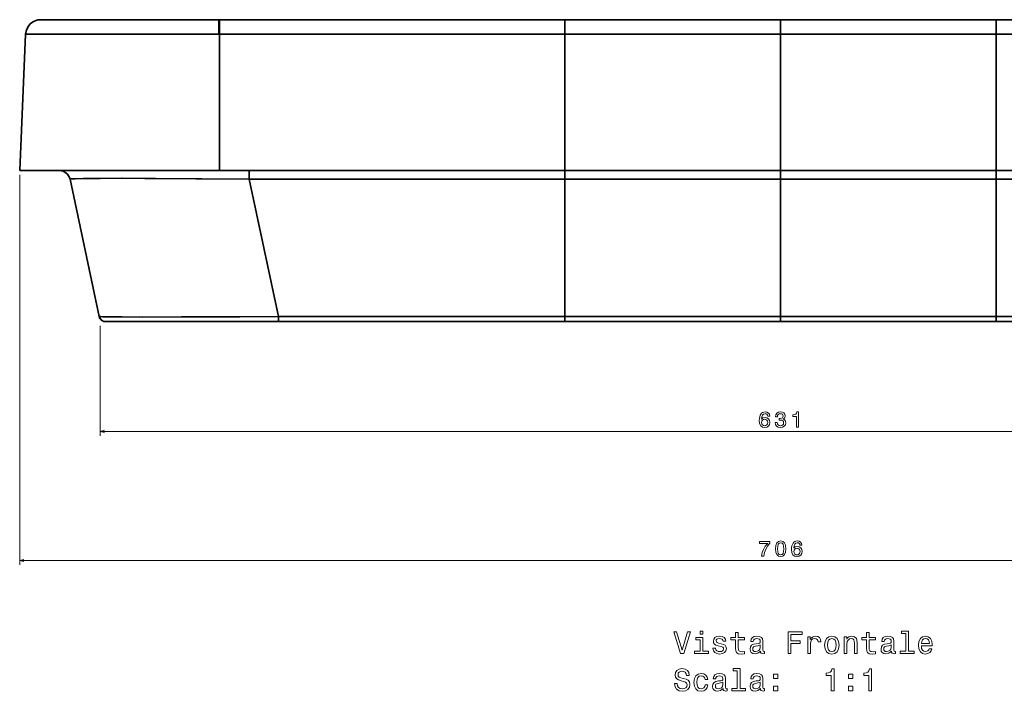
# Model space of a CAD drawing. Extents: x 242 to 1927, y 99 to 1406.
# Tile 6 of 11: x 242 to 698, y 829 to 1141. Entities that reach past the tile are written whole.
import ezdxf

# ---------------------------------------------------------------- set-up
doc = ezdxf.new("R2010")
doc.units = 0

msp = doc.modelspace()

# ---------------------------------------------------------------- linework, layer by layer
at = {"color": 7, "lineweight": 35}
for p, q in [((251.41, 1140.72), (334.06, 1140.72)), ((251.41, 1140.72), (334.06, 1140.72)), ((334.35, 1140.72), (494.5, 1140.72)), ((334.35, 1140.72), (494.5, 1140.72)), ((494.5, 1140.72), (594.5, 1140.72)), ((494.5, 1140.72), (594.5, 1140.72)), ((694.5, 1140.72), (594.5, 1140.72)), ((694.5, 1140.72), (594.5, 1140.72)), ((694.5, 1140.72), (854.65, 1140.72)), ((854.65, 1140.72), (694.5, 1140.72)), ((241.65, 1070.72), (244.42, 1134.03)), ((241.65, 1070.72), (244.42, 1134.03)), ((244.42, 1134.03), (334.04, 1134.03)), ((334.04, 1134.03), (244.42, 1134.03)), ((334.35, 1134.03), (494.5, 1134.03)), ((334.35, 1070.72), (334.35, 1134.03)), ((334.35, 1134.03), (494.5, 1134.03)), ((334.35, 1070.72), (334.35, 1134.03)), ((494.5, 1134.03), (594.5, 1134.03)), ((494.5, 1070.72), (494.5, 1134.03)), ((494.5, 1134.03), (594.5, 1134.03)), ((494.5, 1070.72), (494.5, 1134.03)), ((694.5, 1134.03), (594.5, 1134.03)), ((594.5, 1070.72), (594.5, 1134.03)), ((694.5, 1134.03), (594.5, 1134.03)), ((594.5, 1070.72), (594.5, 1134.03)), ((694.5, 1070.72), (694.5, 1134.03)), ((854.65, 1134.03), (694.5, 1134.03)), ((854.65, 1134.03), (694.5, 1134.03)), ((694.5, 1070.72), (694.5, 1134.03)), ((241.65, 1070.72), (334.35, 1070.72)), ((334.35, 1070.72), (241.65, 1070.72)), ((334.35, 1070.72), (494.5, 1070.72)), ((494.5, 1070.72), (334.35, 1070.72)), ((494.5, 1070.72), (594.5, 1070.72)), ((494.5, 1070.72), (594.5, 1070.72)), ((694.5, 1070.72), (594.5, 1070.72)), ((694.5, 1070.72), (594.5, 1070.72)), ((854.65, 1070.72), (694.5, 1070.72)), ((694.5, 1070.72), (854.65, 1070.72)), ((264.98, 1066.76), (278.51, 1003.1)), ((348.12, 1066.76), (361.65, 1003.1)), ((361.65, 1003.1), (348.12, 1066.76)), ((494.5, 1066.76), (364.73, 1066.76)), ((494.5, 1066.76), (364.73, 1066.76)), ((494.5, 1003.1), (494.5, 1066.76)), ((594.5, 1066.76), (494.5, 1066.76)), ((494.5, 1003.1), (494.5, 1066.76)), ((494.5, 1066.76), (594.5, 1066.76)), ((694.5, 1066.76), (594.5, 1066.76)), ((594.5, 1066.76), (594.5, 1003.1)), ((594.5, 1066.76), (594.5, 1003.1)), ((594.5, 1066.76), (694.5, 1066.76)), ((694.5, 1066.76), (824.27, 1066.76)), ((694.5, 1003.1), (694.5, 1066.76)), ((824.27, 1066.76), (694.5, 1066.76)), ((694.5, 1066.76), (694.5, 1003.1)), ((286.73, 1000.72), (312.46, 1000.72)), ((286.73, 1000.72), (359.78, 1000.72)), ((312.46, 1000.72), (286.73, 1000.72)), ((315.7, 1000.72), (360.54, 1000.72)), ((360.54, 1000.72), (315.7, 1000.72)), ((360.46, 1000.72), (325.54, 1000.72)), ((360.46, 1000.72), (327.23, 1000.72)), ((327.23, 1000.72), (360.46, 1000.72)), ((339.8, 1000.72), (360.54, 1000.72)), ((361.65, 1003.1), (480.36, 1003.1)), ((361.65, 1003.1), (480.36, 1003.1)), ((362.37, 1000.72), (483.15, 1000.72)), ((362.42, 1000.72), (486.84, 1000.72)), ((484.09, 1000.72), (362.42, 1000.72)), ((369.16, 1000.72), (483.15, 1000.72)), ((369.16, 1000.72), (483.15, 1000.72)), ((446.39, 1000.72), (487.05, 1000.72)), ((487.05, 1000.72), (446.39, 1000.72)), ((594.5, 1003.1), (494.5, 1003.1)), ((594.5, 1003.1), (494.5, 1003.1)), ((494.5, 1000.72), (543.74, 1000.72)), ((494.5, 1000.72), (543.72, 1000.72)), ((494.5, 1000.72), (543.71, 1000.72)), ((494.5, 1000.72), (543.71, 1000.72)), ((494.5, 1000.72), (543.72, 1000.72)), ((543.74, 1000.72), (494.5, 1000.72)), ((543.72, 1000.72), (494.5, 1000.72)), ((543.71, 1000.72), (594.5, 1000.72)), ((543.71, 1000.72), (594.5, 1000.72)), ((594.5, 1000.72), (543.72, 1000.72)), ((543.72, 1000.72), (594.5, 1000.72)), ((543.72, 1000.72), (594.5, 1000.72)), ((543.74, 1000.72), (594.5, 1000.72)), ((543.74, 1000.72), (594.5, 1000.72)), ((594.5, 1000.72), (543.74, 1000.72)), ((594.5, 1000.72), (543.74, 1000.72)), ((543.74, 1000.72), (594.5, 1000.72)), ((594.5, 1003.1), (694.5, 1003.1)), ((594.5, 1003.1), (694.5, 1003.1)), ((645.26, 1000.72), (594.5, 1000.72)), ((594.5, 1000.72), (645.26, 1000.72)), ((645.28, 1000.72), (594.5, 1000.72)), ((594.5, 1000.72), (645.28, 1000.72)), ((645.29, 1000.72), (594.5, 1000.72)), ((645.29, 1000.72), (594.5, 1000.72)), ((645.26, 1000.72), (594.5, 1000.72)), ((645.26, 1000.72), (594.5, 1000.72)), ((594.5, 1000.72), (645.26, 1000.72)), ((645.28, 1000.72), (594.5, 1000.72)), ((645.26, 1000.72), (694.5, 1000.72)), ((694.5, 1000.72), (645.26, 1000.72)), ((645.28, 1000.72), (694.5, 1000.72)), ((694.5, 1000.72), (645.28, 1000.72)), ((694.5, 1000.72), (645.28, 1000.72)), ((694.5, 1000.72), (645.29, 1000.72)), ((694.5, 1000.72), (645.29, 1000.72))]:
    msp.add_line(p, q, dxfattribs=at)
at = {"color": 7, "lineweight": 35, "ltscale": 0.00719}
msp.add_line((334.06, 1140.72), (334.35, 1140.72), dxfattribs=at)
at = {"color": 7, "lineweight": 35, "ltscale": 0.007191}
msp.add_line((334.06, 1140.72), (334.35, 1140.72), dxfattribs=at)
at = {"color": 7, "lineweight": 35, "ltscale": 0.167368}
for p, q in [((334.35, 1134.03), (334.35, 1140.72)), ((334.35, 1134.03), (334.35, 1140.72)), ((494.5, 1134.03), (494.5, 1140.72)), ((494.5, 1134.03), (494.5, 1140.72)), ((594.5, 1134.03), (594.5, 1140.72)), ((594.5, 1140.72), (594.5, 1134.03)), ((694.5, 1134.03), (694.5, 1140.72)), ((694.5, 1134.03), (694.5, 1140.72))]:
    msp.add_line(p, q, dxfattribs=at)
at = {"color": 7, "lineweight": 35, "ltscale": 0.007796}
for p, q in [((334.04, 1134.03), (334.35, 1134.03)), ((334.35, 1134.03), (334.04, 1134.03))]:
    msp.add_line(p, q, dxfattribs=at)
at = {"color": 7, "lineweight": 35, "ltscale": 0.460864}
msp.add_line((260.09, 1070.72), (241.65, 1070.72), dxfattribs=at)
msp.add_line((260.09, 1070.72), (241.65, 1070.72), dxfattribs=at)
at = {"color": 7, "lineweight": 35, "ltscale": 0.461259}
msp.add_line((260.1, 1070.72), (241.65, 1070.72), dxfattribs=at)
at = {"color": 7, "lineweight": 13}
for p, q in [((241.65, 1068.72), (241.65, 887.95)), ((279.01, 998.72), (279.01, 947.8)), ((279.01, 949.8), (909.98, 949.8)), ((241.65, 889.95), (947.35, 889.95))]:
    msp.add_line(p, q, dxfattribs=at)
at = {"color": 7, "lineweight": 35, "ltscale": 0.010203}
msp.add_line((260.49, 1070.72), (260.09, 1070.72), dxfattribs=at)
at = {"color": 7, "lineweight": 35, "ltscale": 0.030689}
msp.add_line((261.72, 1070.72), (260.49, 1070.72), dxfattribs=at)
at = {"color": 7, "lineweight": 35, "ltscale": 0.051185}
msp.add_line((263.77, 1070.72), (261.72, 1070.72), dxfattribs=at)
at = {"color": 7, "lineweight": 35, "ltscale": 0.07146}
msp.add_line((266.63, 1070.72), (263.77, 1070.72), dxfattribs=at)
at = {"color": 7, "lineweight": 35, "ltscale": 0.09127}
msp.add_line((270.28, 1070.72), (266.63, 1070.72), dxfattribs=at)
at = {"color": 7, "lineweight": 35, "ltscale": 0.110357}
msp.add_line((274.69, 1070.72), (270.28, 1070.72), dxfattribs=at)
at = {"color": 7, "lineweight": 35, "ltscale": 0.128457}
msp.add_line((279.83, 1070.72), (274.69, 1070.72), dxfattribs=at)
at = {"color": 7, "lineweight": 35, "ltscale": 0.145327}
msp.add_line((285.64, 1070.72), (279.83, 1070.72), dxfattribs=at)
at = {"color": 7, "lineweight": 35, "ltscale": 0.160742}
msp.add_line((292.07, 1070.72), (285.64, 1070.72), dxfattribs=at)
at = {"color": 7, "lineweight": 35, "ltscale": 0.174484}
msp.add_line((299.05, 1070.72), (292.07, 1070.72), dxfattribs=at)
at = {"color": 7, "lineweight": 35, "ltscale": 0.186379}
msp.add_line((306.51, 1070.72), (299.05, 1070.72), dxfattribs=at)
at = {"color": 7, "lineweight": 35, "ltscale": 0.196323}
msp.add_line((314.36, 1070.72), (306.51, 1070.72), dxfattribs=at)
at = {"color": 7, "lineweight": 35, "ltscale": 0.204243}
msp.add_line((322.53, 1070.72), (314.36, 1070.72), dxfattribs=at)
at = {"color": 7, "lineweight": 35, "ltscale": 0.210105}
msp.add_line((330.94, 1070.72), (322.53, 1070.72), dxfattribs=at)
at = {"color": 7, "lineweight": 35, "ltscale": 0.213911}
msp.add_line((339.49, 1070.72), (330.94, 1070.72), dxfattribs=at)
at = {"color": 7, "lineweight": 35, "ltscale": 0.215701}
msp.add_line((348.12, 1070.72), (339.49, 1070.72), dxfattribs=at)
at = {"color": 7, "lineweight": 35, "ltscale": 0.099011}
msp.add_line((348.12, 1066.76), (348.12, 1070.72), dxfattribs=at)
msp.add_line((348.12, 1066.76), (348.12, 1070.72), dxfattribs=at)
at = {"color": 7, "lineweight": 35, "ltscale": 0.099014}
for p, q in [((494.5, 1066.76), (494.5, 1070.72)), ((494.5, 1070.72), (494.5, 1066.76)), ((594.5, 1066.76), (594.5, 1070.72)), ((594.5, 1070.72), (594.5, 1066.76)), ((694.5, 1070.72), (694.5, 1066.76)), ((694.5, 1066.76), (694.5, 1070.72))]:
    msp.add_line(p, q, dxfattribs=at)
at = {"color": 7, "lineweight": 35, "ltscale": 0.415149}
msp.add_line((364.73, 1066.76), (348.12, 1066.76), dxfattribs=at)
msp.add_line((364.73, 1066.76), (348.12, 1066.76), dxfattribs=at)
at = {"color": 7, "lineweight": 35, "ltscale": 0.002167}
msp.add_line((278.98, 1003.04), (278.89, 1003.05), dxfattribs=at)
at = {"color": 7, "lineweight": 35, "ltscale": 0.009317}
msp.add_line((281.44, 1000.72), (281.82, 1000.72), dxfattribs=at)
msp.add_line((281.44, 1000.72), (281.82, 1000.72), dxfattribs=at)
at = {"color": 7, "lineweight": 35, "ltscale": 0.000234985}
msp.add_line((281.45, 1000.72), (281.44, 1000.72), dxfattribs=at)
msp.add_line((281.45, 1000.72), (281.44, 1000.72), dxfattribs=at)
at = {"color": 7, "lineweight": 35, "ltscale": 0.09652}
msp.add_line((285.31, 1000.72), (281.45, 1000.72), dxfattribs=at)
msp.add_line((285.31, 1000.72), (281.45, 1000.72), dxfattribs=at)
msp.add_line((285.31, 1000.72), (281.45, 1000.72), dxfattribs=at)
at = {"color": 7, "lineweight": 35, "ltscale": 0.028}
msp.add_line((281.82, 1000.72), (282.94, 1000.72), dxfattribs=at)
msp.add_line((281.82, 1000.72), (282.94, 1000.72), dxfattribs=at)
at = {"color": 7, "lineweight": 35, "ltscale": 0.027996}
msp.add_line((281.82, 1000.72), (282.94, 1000.72), dxfattribs=at)
at = {"color": 7, "lineweight": 35, "ltscale": 0.096068}
for p, q in [((281.82, 1000.72), (285.66, 1000.72)), ((285.66, 1000.72), (281.82, 1000.72))]:
    msp.add_line(p, q, dxfattribs=at)
at = {"color": 7, "lineweight": 35, "ltscale": 0.046627}
msp.add_line((282.94, 1000.72), (284.8, 1000.72), dxfattribs=at)
msp.add_line((282.94, 1000.72), (284.8, 1000.72), dxfattribs=at)
at = {"color": 7, "lineweight": 35, "ltscale": 0.094704}
for p, q in [((282.94, 1000.72), (286.73, 1000.72)), ((286.73, 1000.72), (282.94, 1000.72))]:
    msp.add_line(p, q, dxfattribs=at)
at = {"color": 7, "lineweight": 35, "ltscale": 0.046626}
msp.add_line((282.94, 1000.72), (284.8, 1000.72), dxfattribs=at)
at = {"color": 7, "lineweight": 35, "ltscale": 0.065151}
msp.add_line((284.8, 1000.72), (287.41, 1000.72), dxfattribs=at)
at = {"color": 7, "lineweight": 35, "ltscale": 0.013345}
msp.add_line((284.8, 1000.72), (285.34, 1000.72), dxfattribs=at)
at = {"color": 7, "lineweight": 35, "ltscale": 0.065146}
msp.add_line((284.8, 1000.72), (287.41, 1000.72), dxfattribs=at)
at = {"color": 7, "lineweight": 35, "ltscale": 0.009096}
for p, q in [((285.3, 1000.72), (285.66, 1000.72)), ((285.66, 1000.72), (285.3, 1000.72)), ((285.3, 1000.72), (285.66, 1000.72)), ((285.66, 1000.72), (285.3, 1000.72))]:
    msp.add_line(p, q, dxfattribs=at)
at = {"color": 7, "lineweight": 35, "ltscale": 0.009037}
msp.add_line((285.66, 1000.72), (285.3, 1000.72), dxfattribs=at)
msp.add_line((285.66, 1000.72), (285.3, 1000.72), dxfattribs=at)
at = {"color": 7, "lineweight": 35, "ltscale": 0.000112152}
msp.add_line((285.31, 1000.72), (285.31, 1000.72), dxfattribs=at)
msp.add_line((285.31, 1000.72), (285.31, 1000.72), dxfattribs=at)
at = {"color": 7, "lineweight": 35, "ltscale": 0.026697}
for p, q in [((285.66, 1000.72), (286.73, 1000.72)), ((285.66, 1000.72), (286.73, 1000.72)), ((286.73, 1000.72), (285.66, 1000.72))]:
    msp.add_line(p, q, dxfattribs=at)
at = {"color": 7, "lineweight": 35, "ltscale": 0.000764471}
msp.add_line((285.66, 1000.72), (285.69, 1000.72), dxfattribs=at)
at = {"color": 7, "lineweight": 35, "ltscale": 0.015665}
msp.add_line((286.78, 1000.72), (287.41, 1000.72), dxfattribs=at)
at = {"color": 7, "lineweight": 35, "ltscale": 0.083166}
msp.add_line((287.41, 1000.72), (290.74, 1000.72), dxfattribs=at)
at = {"color": 7, "lineweight": 35, "ltscale": 0.083173}
msp.add_line((287.41, 1000.72), (290.74, 1000.72), dxfattribs=at)
at = {"color": 7, "lineweight": 35, "ltscale": 0.100515}
msp.add_line((290.74, 1000.72), (294.76, 1000.72), dxfattribs=at)
at = {"color": 7, "lineweight": 35, "ltscale": 0.100504}
msp.add_line((290.74, 1000.72), (294.76, 1000.72), dxfattribs=at)
at = {"color": 7, "lineweight": 35, "ltscale": 0.116979}
msp.add_line((294.76, 1000.72), (299.44, 1000.72), dxfattribs=at)
at = {"color": 7, "lineweight": 35, "ltscale": 0.116988}
msp.add_line((294.76, 1000.72), (299.44, 1000.72), dxfattribs=at)
at = {"color": 7, "lineweight": 35, "ltscale": 0.132332}
msp.add_line((299.44, 1000.72), (304.73, 1000.72), dxfattribs=at)
at = {"color": 7, "lineweight": 35, "ltscale": 0.132324}
msp.add_line((299.44, 1000.72), (304.73, 1000.72), dxfattribs=at)
at = {"color": 7, "lineweight": 35, "ltscale": 0.146352}
msp.add_line((304.73, 1000.72), (310.58, 1000.72), dxfattribs=at)
at = {"color": 7, "lineweight": 35, "ltscale": 0.14636}
msp.add_line((304.73, 1000.72), (310.58, 1000.72), dxfattribs=at)
at = {"color": 7, "lineweight": 35, "ltscale": 0.158858}
msp.add_line((310.58, 1000.72), (316.94, 1000.72), dxfattribs=at)
at = {"color": 7, "lineweight": 35, "ltscale": 0.158852}
msp.add_line((310.58, 1000.72), (316.94, 1000.72), dxfattribs=at)
at = {"color": 7, "lineweight": 35, "ltscale": 0.005934}
for p, q in [((311.51, 1000.72), (311.75, 1000.72)), ((311.75, 1000.72), (311.51, 1000.72)), ((311.75, 1000.72), (311.51, 1000.72)), ((311.51, 1000.72), (311.75, 1000.72))]:
    msp.add_line(p, q, dxfattribs=at)
at = {"color": 7, "lineweight": 35, "ltscale": 0.000536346}
msp.add_line((311.53, 1000.72), (311.51, 1000.72), dxfattribs=at)
msp.add_line((311.53, 1000.72), (311.51, 1000.72), dxfattribs=at)
at = {"color": 7, "lineweight": 35, "ltscale": 0.028249}
msp.add_line((312.65, 1000.72), (311.52, 1000.72), dxfattribs=at)
at = {"color": 7, "lineweight": 35, "ltscale": 0.028223}
msp.add_line((312.65, 1000.72), (311.52, 1000.72), dxfattribs=at)
msp.add_line((312.65, 1000.72), (311.52, 1000.72), dxfattribs=at)
at = {"color": 7, "lineweight": 35, "ltscale": 0.082408}
msp.add_line((315.04, 1000.72), (311.75, 1000.72), dxfattribs=at)
at = {"color": 7, "lineweight": 35, "ltscale": 0.017435}
for p, q in [((312.45, 1000.72), (311.75, 1000.72)), ((312.45, 1000.72), (311.75, 1000.72)), ((311.75, 1000.72), (312.45, 1000.72))]:
    msp.add_line(p, q, dxfattribs=at)
at = {"color": 7, "lineweight": 35, "ltscale": 0.017319}
msp.add_line((311.75, 1000.72), (312.44, 1000.72), dxfattribs=at)
at = {"color": 7, "lineweight": 35, "ltscale": 0.081238}
msp.add_line((315.7, 1000.72), (312.45, 1000.72), dxfattribs=at)
at = {"color": 7, "lineweight": 35, "ltscale": 0.091247}
msp.add_line((316.1, 1000.72), (312.45, 1000.72), dxfattribs=at)
at = {"color": 7, "lineweight": 35, "ltscale": 0.265009}
for p, q in [((323.05, 1000.72), (312.45, 1000.72)), ((312.45, 1000.72), (323.05, 1000.72))]:
    msp.add_line(p, q, dxfattribs=at)
at = {"color": 7, "lineweight": 35, "ltscale": 0.005533}
msp.add_line((314.82, 1000.72), (315.04, 1000.72), dxfattribs=at)
at = {"color": 7, "lineweight": 35, "ltscale": 0.003837}
msp.add_line((314.98, 1000.72), (314.82, 1000.72), dxfattribs=at)
at = {"color": 7, "lineweight": 35, "ltscale": 0.00368}
msp.add_line((314.98, 1000.72), (314.83, 1000.72), dxfattribs=at)
msp.add_line((314.98, 1000.72), (314.83, 1000.72), dxfattribs=at)
at = {"color": 7, "lineweight": 35, "ltscale": 0.002897}
msp.add_line((314.95, 1000.72), (314.83, 1000.72), dxfattribs=at)
msp.add_line((314.95, 1000.72), (314.83, 1000.72), dxfattribs=at)
at = {"color": 7, "lineweight": 35, "ltscale": 0.002947}
msp.add_line((315.16, 1000.72), (315.04, 1000.72), dxfattribs=at)
at = {"color": 7, "lineweight": 35, "ltscale": 0.003116}
msp.add_line((315.04, 1000.72), (315.17, 1000.72), dxfattribs=at)
at = {"color": 7, "lineweight": 35, "ltscale": 0.239733}
msp.add_line((315.92, 1000.72), (325.51, 1000.72), dxfattribs=at)
at = {"color": 7, "lineweight": 35, "ltscale": 0.169714}
msp.add_line((316.94, 1000.72), (323.73, 1000.72), dxfattribs=at)
at = {"color": 7, "lineweight": 35, "ltscale": 0.169718}
msp.add_line((316.94, 1000.72), (323.73, 1000.72), dxfattribs=at)
at = {"color": 7, "lineweight": 35, "ltscale": 0.322343}
for p, q in [((318.36, 1000.72), (331.26, 1000.72)), ((331.26, 1000.72), (318.36, 1000.72))]:
    msp.add_line(p, q, dxfattribs=at)
at = {"color": 7, "lineweight": 35, "ltscale": 0.178814}
msp.add_line((323.73, 1000.72), (330.88, 1000.72), dxfattribs=at)
at = {"color": 7, "lineweight": 35, "ltscale": 0.178811}
msp.add_line((323.73, 1000.72), (330.88, 1000.72), dxfattribs=at)
at = {"color": 7, "lineweight": 35, "ltscale": 0.186083}
msp.add_line((330.88, 1000.72), (338.32, 1000.72), dxfattribs=at)
at = {"color": 7, "lineweight": 35, "ltscale": 0.186089}
msp.add_line((330.88, 1000.72), (338.32, 1000.72), dxfattribs=at)
at = {"color": 7, "lineweight": 35, "ltscale": 0.191487}
msp.add_line((338.32, 1000.72), (345.98, 1000.72), dxfattribs=at)
at = {"color": 7, "lineweight": 35, "ltscale": 0.191483}
msp.add_line((338.32, 1000.72), (345.98, 1000.72), dxfattribs=at)
at = {"color": 7, "lineweight": 35, "ltscale": 0.342487}
msp.add_line((345.98, 1000.72), (359.68, 1000.72), dxfattribs=at)
at = {"color": 7, "lineweight": 35, "ltscale": 0.342489}
msp.add_line((345.98, 1000.72), (359.68, 1000.72), dxfattribs=at)
at = {"color": 7, "lineweight": 35, "ltscale": 0.049258}
msp.add_line((359.68, 1000.72), (361.65, 1000.72), dxfattribs=at)
msp.add_line((359.68, 1000.72), (361.65, 1000.72), dxfattribs=at)
at = {"color": 7, "lineweight": 35, "ltscale": 0.002495}
msp.add_line((359.68, 1000.72), (359.78, 1000.72), dxfattribs=at)
at = {"color": 7, "lineweight": 35, "ltscale": 0.046764}
msp.add_line((359.78, 1000.72), (361.65, 1000.72), dxfattribs=at)
at = {"color": 7, "lineweight": 35, "ltscale": 0.036048}
msp.add_line((361.22, 1000.72), (359.78, 1000.72), dxfattribs=at)
at = {"color": 7, "lineweight": 35, "ltscale": 0.01694}
msp.add_line((359.78, 1000.72), (360.46, 1000.72), dxfattribs=at)
at = {"color": 7, "lineweight": 35, "ltscale": 0.029846}
for p, q in [((360.46, 1000.72), (361.65, 1000.72)), ((361.65, 1000.72), (360.46, 1000.72))]:
    msp.add_line(p, q, dxfattribs=at)
at = {"color": 7, "lineweight": 35, "ltscale": 0.002141}
for p, q in [((360.46, 1000.72), (360.54, 1000.72)), ((360.54, 1000.72), (360.46, 1000.72))]:
    msp.add_line(p, q, dxfattribs=at)
at = {"color": 7, "lineweight": 35, "ltscale": 0.002165}
msp.add_line((360.55, 1000.72), (360.46, 1000.72), dxfattribs=at)
at = {"color": 7, "lineweight": 35, "ltscale": 5.72408e-05}
msp.add_line((360.54, 1000.72), (360.55, 1000.72), dxfattribs=at)
at = {"color": 7, "lineweight": 35, "ltscale": 8.42694e-05}
for p, q in [((360.55, 1000.72), (360.54, 1000.72)), ((360.54, 1000.72), (360.55, 1000.72))]:
    msp.add_line(p, q, dxfattribs=at)
at = {"color": 7, "lineweight": 35, "ltscale": 0.027684}
msp.add_line((360.54, 1000.72), (361.65, 1000.72), dxfattribs=at)
at = {"color": 7, "lineweight": 35, "ltscale": 5.49528e-05}
msp.add_line((360.55, 1000.72), (360.54, 1000.72), dxfattribs=at)
at = {"color": 7, "lineweight": 35, "ltscale": 0.059406}
msp.add_line((361.65, 1000.72), (361.65, 1003.1), dxfattribs=at)
at = {"color": 7, "lineweight": 35, "ltscale": 0.059407}
for p, q in [((361.65, 1003.1), (361.65, 1000.72)), ((594.5, 1000.72), (594.5, 1003.1)), ((594.5, 1003.1), (594.5, 1000.72))]:
    msp.add_line(p, q, dxfattribs=at)
at = {"color": 7, "lineweight": 35, "ltscale": 0.006746}
msp.add_line((361.92, 1000.72), (361.65, 1000.72), dxfattribs=at)
at = {"color": 7, "lineweight": 35, "ltscale": 0.017796}
msp.add_line((361.65, 1000.72), (362.36, 1000.72), dxfattribs=at)
msp.add_line((361.65, 1000.72), (362.36, 1000.72), dxfattribs=at)
at = {"color": 7, "lineweight": 35, "ltscale": 0.016389}
msp.add_line((361.77, 1000.72), (362.42, 1000.72), dxfattribs=at)
at = {"color": 7, "lineweight": 35, "ltscale": 0.011046}
for p, q in [((361.97, 1000.72), (362.42, 1000.72)), ((362.42, 1000.72), (361.97, 1000.72))]:
    msp.add_line(p, q, dxfattribs=at)
at = {"color": 7, "lineweight": 35, "ltscale": 0.009054}
msp.add_line((362.01, 1000.72), (362.37, 1000.72), dxfattribs=at)
at = {"color": 7, "lineweight": 35, "ltscale": 0.169824}
msp.add_line((362.36, 1000.72), (369.16, 1000.72), dxfattribs=at)
msp.add_line((362.36, 1000.72), (369.16, 1000.72), dxfattribs=at)
at = {"color": 7, "lineweight": 35, "ltscale": 0.000166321}
msp.add_line((362.36, 1000.72), (362.37, 1000.72), dxfattribs=at)
at = {"color": 7, "lineweight": 35, "ltscale": 0.001268}
msp.add_line((362.37, 1000.72), (362.42, 1000.72), dxfattribs=at)
at = {"color": 7, "lineweight": 35, "ltscale": 0.168517}
msp.add_line((480.36, 1003.1), (487.1, 1003.1), dxfattribs=at)
msp.add_line((480.36, 1003.1), (487.1, 1003.1), dxfattribs=at)
at = {"color": 7, "lineweight": 35, "ltscale": 0.28376}
msp.add_line((483.15, 1000.72), (494.5, 1000.72), dxfattribs=at)
msp.add_line((483.15, 1000.72), (494.5, 1000.72), dxfattribs=at)
at = {"color": 7, "lineweight": 35, "ltscale": 0.185117}
for p, q in [((487.1, 1003.1), (494.5, 1003.1)), ((487.1, 1003.1), (494.5, 1003.1)), ((701.9, 1003.1), (694.5, 1003.1)), ((694.5, 1003.1), (701.9, 1003.1))]:
    msp.add_line(p, q, dxfattribs=at)
at = {"color": 7, "lineweight": 35, "ltscale": 0.011601}
for p, q in [((494.5, 1003.1), (494.5, 1002.63)), ((694.5, 1003.1), (694.5, 1002.63))]:
    msp.add_line(p, q, dxfattribs=at)
at = {"color": 7, "lineweight": 35, "ltscale": 0.011583}
for p, q in [((494.5, 1002.63), (494.5, 1003.1)), ((694.5, 1003.1), (694.5, 1002.63))]:
    msp.add_line(p, q, dxfattribs=at)
at = {"color": 7, "lineweight": 35, "ltscale": 0.0464}
for p, q in [((494.5, 1002.63), (494.5, 1000.78)), ((694.5, 1002.63), (694.5, 1000.78))]:
    msp.add_line(p, q, dxfattribs=at)
at = {"color": 7, "lineweight": 35, "ltscale": 0.046402}
for p, q in [((494.5, 1000.78), (494.5, 1002.63)), ((694.5, 1002.63), (694.5, 1000.78))]:
    msp.add_line(p, q, dxfattribs=at)
at = {"color": 7, "lineweight": 35, "ltscale": 0.001405}
for p, q in [((494.5, 1000.78), (494.5, 1000.72)), ((694.5, 1000.78), (694.5, 1000.72))]:
    msp.add_line(p, q, dxfattribs=at)
at = {"color": 7, "lineweight": 35, "ltscale": 0.001424}
for p, q in [((494.5, 1000.72), (494.5, 1000.78)), ((694.5, 1000.78), (694.5, 1000.72))]:
    msp.add_line(p, q, dxfattribs=at)
at = {"color": 7, "lineweight": 35, "ltscale": 3.20435e-05}
msp.add_line((494.5, 1000.72), (494.5, 1000.72), dxfattribs=at)
at = {"color": 7, "lineweight": 35, "ltscale": 8.69751e-05}
for p, q in [((543.71, 1000.72), (543.72, 1000.72)), ((645.29, 1000.72), (645.28, 1000.72))]:
    msp.add_line(p, q, dxfattribs=at)
at = {"color": 7, "lineweight": 35, "ltscale": 0.000584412}
msp.add_line((543.72, 1000.72), (543.74, 1000.72), dxfattribs=at)
at = {"color": 7, "lineweight": 35, "ltscale": 0.000657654}
msp.add_line((543.72, 1000.72), (543.74, 1000.72), dxfattribs=at)
at = {"color": 7, "lineweight": 35, "ltscale": 7.32422e-05}
for p, q in [((543.74, 1000.72), (543.74, 1000.72)), ((543.74, 1000.72), (543.74, 1000.72)), ((645.26, 1000.72), (645.26, 1000.72)), ((645.26, 1000.72), (645.26, 1000.72))]:
    msp.add_line(p, q, dxfattribs=at)
at = {"color": 7, "lineweight": 35, "ltscale": 0.000656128}
msp.add_line((645.28, 1000.72), (645.26, 1000.72), dxfattribs=at)
at = {"color": 7, "lineweight": 35, "ltscale": 0.000582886}
msp.add_line((645.28, 1000.72), (645.26, 1000.72), dxfattribs=at)
at = {"color": 7, "lineweight": 35, "ltscale": 0.283759}
for p, q in [((694.5, 1000.72), (705.85, 1000.72)), ((705.85, 1000.72), (694.5, 1000.72))]:
    msp.add_line(p, q, dxfattribs=at)
at = {"color": 7, "lineweight": 35}
for points in [[(334.04, 1134.03), (334.05, 1140.06), (334.06, 1140.7), (334.06, 1140.72), (334.06, 1140.72)], [(334.04, 1134.03), (334.05, 1140.06), (334.06, 1140.7), (334.06, 1140.72), (334.06, 1140.72)], [(264.98, 1066.76), (264.98, 1066.77), (264.98, 1066.78), (265, 1066.78), (265.05, 1066.8), (265.2, 1066.83), (265.71, 1066.88), (266.97, 1066.95), (271.2, 1067.06), (278.89, 1067.14), (288.63, 1067.16), (299.71, 1067.14), (323.28, 1067), (348.12, 1066.76)], [(348.12, 1066.76), (326.16, 1066.98), (304.67, 1067.12), (289.32, 1067.16), (276.61, 1067.12), (271.21, 1067.06), (267.41, 1066.97), (265.81, 1066.89), (265.08, 1066.81), (265.01, 1066.79), (264.99, 1066.78), (264.98, 1066.77), (264.98, 1066.77), (264.98, 1066.76)], [(361.65, 1003.1), (338.69, 1002.96), (316.68, 1002.88), (297.19, 1002.86), (289.19, 1002.89), (281.31, 1002.97), (279.2, 1003.03), (278.59, 1003.07), (278.52, 1003.09), (278.51, 1003.09), (278.51, 1003.1)], [(278.6, 1003.07), (278.52, 1003.09), (278.51, 1003.09), (278.51, 1003.09), (278.51, 1003.1)], [(278.61, 1003.07), (278.52, 1003.09), (278.51, 1003.09), (278.51, 1003.09), (278.51, 1003.1)], [(278.51, 1003.1), (278.51, 1003.1), (278.52, 1003.09), (278.52, 1003.09), (278.56, 1003.08), (278.9, 1003.04), (280.24, 1002.99), (282.11, 1002.95), (287.76, 1002.9), (298.58, 1002.86), (320.7, 1002.89), (343.79, 1002.99), (361.65, 1003.1)]]:
    msp.add_lwpolyline(points, dxfattribs=at)
at = {"color": 7, "lineweight": 13}
for points in [[(589.45, 956.91), (589.26, 957.73), (588.81, 958.34), (588.13, 958.72), (587.24, 958.85), (586.64, 958.78), (586.13, 958.59), (585.68, 958.28), (585.29, 957.83), (584.99, 957.28), (584.77, 956.6), (584.63, 955.8), (584.59, 954.91), (584.75, 953.47), (585.24, 952.44), (586.04, 951.81), (587.13, 951.6), (588.11, 951.78), (588.85, 952.25), (589.34, 953), (589.51, 953.95), (589.34, 954.91), (588.87, 955.64), (588.16, 956.11), (587.27, 956.27), (586.31, 956.07), (585.6, 955.49), (585.75, 956.6), (586.07, 957.4), (586.56, 957.87), (587.25, 958.03), (587.75, 957.95), (588.14, 957.74), (588.39, 957.39), (588.52, 956.91)], [(591.96, 954), (591.96, 953.93), (592.12, 952.96), (592.59, 952.23), (593.34, 951.77), (594.33, 951.6), (595.38, 951.77), (596.16, 952.21), (596.67, 952.92), (596.85, 953.83), (596.77, 954.42), (596.55, 954.91), (596.18, 955.28), (595.7, 955.55), (596.36, 956.1), (596.59, 956.96), (596.44, 957.75), (596, 958.35), (595.3, 958.72), (594.33, 958.85), (593.42, 958.69), (592.72, 958.25), (592.27, 957.54), (592.12, 956.6), (592.12, 956.53), (593.02, 956.53), (593.1, 957.18), (593.36, 957.64), (593.78, 957.92), (594.38, 958.02), (594.9, 957.94), (595.29, 957.73), (595.52, 957.39), (595.61, 956.92), (595.52, 956.43), (595.28, 956.1), (594.85, 955.9), (594.28, 955.83), (593.88, 955.84), (593.88, 955.05), (594.38, 955.07), (595.01, 954.98), (595.49, 954.74), (595.77, 954.34), (595.87, 953.83), (595.76, 953.24), (595.47, 952.81), (595, 952.54), (594.39, 952.45), (593.75, 952.55), (593.29, 952.85), (593, 953.33), (592.89, 954)], [(601.79, 951.8), (602.71, 951.8), (602.71, 958.85), (602.02, 958.85), (601.84, 958.24), (601.48, 957.82), (600.92, 957.58), (600.16, 957.5), (600.16, 956.78), (601.79, 956.78)], [(588.53, 953.94), (588.42, 953.3), (588.14, 952.82), (587.68, 952.5), (587.12, 952.4), (586.52, 952.5), (586.07, 952.81), (585.78, 953.29), (585.69, 953.93), (585.79, 954.55), (586.07, 955.03), (586.53, 955.33), (587.16, 955.44), (587.7, 955.33), (588.14, 955.04), (588.42, 954.56)], [(585.63, 891.95), (586.64, 891.95), (586.98, 893.62), (587.56, 895.17), (588.39, 896.61), (589.47, 897.97), (589.47, 898.8), (584.67, 898.8), (584.67, 897.89), (588.5, 897.89), (587.39, 896.52), (586.55, 895.1), (585.97, 893.59)], [(592.07, 895.37), (592.22, 893.79), (592.69, 892.66), (593.45, 891.97), (594.5, 891.75), (595.54, 891.97), (596.3, 892.66), (596.76, 893.79), (596.92, 895.37), (596.76, 896.95), (596.57, 897.57), (596.3, 898.09), (595.54, 898.77), (594.5, 899.01), (593.45, 898.77), (592.69, 898.08), (592.22, 896.95)], [(593.04, 895.37), (593.12, 896.59), (593.37, 897.47), (593.82, 897.99), (594.5, 898.17), (595.17, 897.99), (595.62, 897.47), (595.87, 896.59), (595.95, 895.37), (595.87, 894.14), (595.62, 893.27), (595.17, 892.75), (594.5, 892.58), (593.82, 892.75), (593.37, 893.27), (593.12, 894.14)], [(604.39, 897.07), (604.2, 897.89), (603.76, 898.49), (603.07, 898.87), (602.18, 899.01), (601.59, 898.93), (601.07, 898.74), (600.62, 898.43), (600.24, 897.99), (599.93, 897.43), (599.71, 896.76), (599.57, 895.96), (599.53, 895.06), (599.69, 893.63), (600.19, 892.59), (600.98, 891.96), (602.07, 891.75), (603.05, 891.93), (603.8, 892.41), (604.28, 893.15), (604.45, 894.1), (604.28, 895.06), (603.82, 895.8), (603.1, 896.26), (602.21, 896.42), (601.26, 896.22), (600.54, 895.65), (600.69, 896.76), (601.01, 897.55), (601.51, 898.03), (602.19, 898.19), (602.7, 898.11), (603.08, 897.9), (603.33, 897.54), (603.46, 897.07)], [(603.48, 894.09), (603.36, 893.46), (603.08, 892.97), (602.63, 892.65), (602.06, 892.55), (601.47, 892.65), (601.01, 892.96), (600.72, 893.45), (600.63, 894.08), (600.73, 894.71), (601.01, 895.18), (601.48, 895.48), (602.1, 895.6), (602.65, 895.48), (603.08, 895.19), (603.36, 894.72)], [(551.34, 856.86), (548.84, 848.34), (546.26, 856.86), (544.89, 856.86), (548.12, 846.85), (549.56, 846.85), (552.71, 856.86)], [(558.4, 847.91), (558.4, 854.32), (555.15, 854.32), (555.15, 853.24), (557.14, 853.24), (557.14, 847.91), (554.54, 847.91), (554.54, 846.85), (561.03, 846.85), (561.03, 847.91)], [(558.45, 857.19), (557.11, 857.19), (557.11, 855.75), (558.45, 855.75)], [(566.99, 851.36), (565.77, 851.64), (564.86, 851.97), (564.56, 852.65), (564.64, 853.13), (564.95, 853.47), (565.44, 853.69), (566.14, 853.78), (566.82, 853.69), (567.35, 853.43), (567.7, 853.04), (567.84, 852.52), (569.08, 852.52), (569.08, 852.55), (568.87, 853.49), (568.28, 854.22), (567.35, 854.68), (566.14, 854.86), (564.92, 854.68), (564.02, 854.21), (563.46, 853.5), (563.29, 852.61), (563.42, 851.74), (563.82, 851.14), (564.49, 850.71), (565.45, 850.4), (566.86, 850.06), (567.73, 849.7), (567.96, 849.41), (568.04, 848.98), (567.91, 848.44), (567.57, 848.04), (567.01, 847.78), (566.26, 847.7), (565.47, 847.78), (564.89, 848.08), (564.5, 848.57), (564.34, 849.25), (563.12, 849.25), (563.32, 848.1), (563.91, 847.26), (564.85, 846.76), (566.14, 846.57), (567.5, 846.76), (568.49, 847.26), (569.1, 848.07), (569.31, 849.12), (569.15, 850.03), (568.71, 850.65), (567.97, 851.05)], [(573.58, 853.24), (573.58, 849.37), (573.66, 848.11), (574.07, 847.25), (574.87, 846.74), (576.24, 846.57), (577.74, 846.64), (577.74, 847.74), (576.65, 847.65), (575.65, 847.77), (575.12, 848.13), (574.89, 848.73), (574.85, 849.58), (574.85, 853.24), (577.74, 853.24), (577.74, 854.32), (574.85, 854.32), (574.85, 856.59), (573.58, 856.59), (573.58, 854.32), (571.39, 854.32), (571.39, 853.24)], [(585.15, 847.85), (585.15, 847.81), (585.22, 847.32), (585.44, 846.97), (586.34, 846.7), (587.05, 846.82), (587.05, 847.8), (586.75, 847.75), (586.34, 847.94), (586.27, 848.52), (586.27, 852.52), (586.1, 853.55), (585.6, 854.27), (584.72, 854.7), (583.48, 854.86), (582.27, 854.68), (581.37, 854.19), (580.81, 853.43), (580.62, 852.42), (580.62, 852.34), (581.76, 852.34), (581.86, 852.94), (582.18, 853.37), (582.7, 853.63), (583.43, 853.73), (584.14, 853.66), (584.64, 853.44), (584.95, 853.07), (585.05, 852.55), (584.99, 851.95), (584.76, 851.64), (584.18, 851.5), (583.1, 851.38), (581.86, 851.12), (580.98, 850.66), (580.47, 849.94), (580.31, 848.88), (580.45, 847.93), (580.9, 847.22), (581.62, 846.77), (582.61, 846.61), (583.95, 846.92)], [(597.93, 846.85), (599.27, 846.85), (599.27, 851.44), (603.48, 851.44), (603.48, 852.64), (599.27, 852.64), (599.27, 855.63), (604.44, 855.63), (604.44, 856.85), (597.93, 856.85)], [(607.05, 846.85), (608.32, 846.85), (608.32, 851.27), (608.45, 852.34), (608.84, 853.1), (609.47, 853.56), (610.32, 853.72), (610.96, 853.62), (611.43, 853.33), (611.72, 852.84), (611.82, 852.18), (613.1, 852.18), (612.93, 853.34), (612.45, 854.18), (611.66, 854.68), (610.58, 854.86), (609.85, 854.74), (609.21, 854.45), (608.65, 853.96), (608.2, 853.3), (608.2, 854.58), (607.05, 854.58)], [(614.87, 850.71), (615.11, 848.95), (615.77, 847.65), (616.82, 846.85), (618.23, 846.57), (619.63, 846.85), (620.68, 847.64), (621.34, 848.93), (621.59, 850.71), (621.34, 852.46), (620.68, 853.78), (619.63, 854.57), (618.23, 854.86), (616.82, 854.57), (615.77, 853.76), (615.11, 852.46)], [(623.92, 846.85), (625.19, 846.85), (625.19, 851.31), (625.32, 852.34), (625.74, 853.08), (626.39, 853.55), (627.25, 853.72), (627.94, 853.57), (628.38, 853.19), (628.59, 852.54), (628.66, 851.67), (628.66, 846.85), (629.93, 846.85), (629.93, 851.93), (629.87, 852.95), (629.62, 853.8), (628.77, 854.58), (627.44, 854.86), (626.7, 854.76), (626.09, 854.48), (625.55, 854.02), (625.13, 853.4), (625.13, 854.58), (623.92, 854.58)], [(634.3, 853.24), (634.3, 849.37), (634.38, 848.11), (634.79, 847.25), (635.6, 846.74), (636.96, 846.57), (638.46, 846.64), (638.46, 847.74), (637.37, 847.65), (636.37, 847.77), (635.84, 848.13), (635.61, 848.73), (635.57, 849.58), (635.57, 853.24), (638.46, 853.24), (638.46, 854.32), (635.57, 854.32), (635.57, 856.59), (634.3, 856.59), (634.3, 854.32), (632.11, 854.32), (632.11, 853.24)], [(645.87, 847.85), (645.87, 847.81), (645.94, 847.32), (646.16, 846.97), (647.06, 846.7), (647.77, 846.82), (647.77, 847.8), (647.47, 847.75), (647.06, 847.94), (646.99, 848.52), (646.99, 852.52), (646.82, 853.55), (646.32, 854.27), (645.44, 854.7), (644.2, 854.86), (642.99, 854.68), (642.09, 854.19), (641.53, 853.43), (641.34, 852.42), (641.34, 852.34), (642.48, 852.34), (642.58, 852.94), (642.9, 853.37), (643.42, 853.63), (644.15, 853.73), (644.86, 853.66), (645.36, 853.44), (645.67, 853.07), (645.77, 852.55), (645.71, 851.95), (645.48, 851.64), (644.9, 851.5), (643.82, 851.38), (642.58, 851.12), (641.7, 850.66), (641.19, 849.94), (641.03, 848.88), (641.17, 847.93), (641.62, 847.22), (642.34, 846.77), (643.33, 846.61), (644.67, 846.92)], [(652.47, 856.12), (652.47, 847.91), (649.86, 847.91), (649.86, 846.85), (656.33, 846.85), (656.33, 847.91), (653.74, 847.91), (653.74, 857.19), (650.48, 857.19), (650.48, 856.12)], [(659.73, 850.35), (664.8, 850.35), (664.82, 850.94), (664.59, 852.59), (663.95, 853.83), (662.94, 854.58), (661.6, 854.86), (660.29, 854.57), (659.28, 853.76), (658.64, 852.45), (658.4, 850.72), (658.62, 848.95), (659.27, 847.65), (660.26, 846.85), (661.56, 846.57), (662.68, 846.76), (663.61, 847.25), (664.28, 848.03), (664.67, 849.06), (663.42, 849.06), (663.16, 848.49), (662.79, 848.06), (661.72, 847.71), (660.9, 847.87), (660.28, 848.37), (659.87, 849.19), (659.73, 850.3)], [(659.73, 851.41), (659.89, 852.41), (660.28, 853.14), (660.87, 853.59), (661.65, 853.75), (662.41, 853.59), (663, 853.14), (663.36, 852.41), (663.49, 851.41)], [(585, 849.55), (584.83, 848.8), (584.37, 848.23), (583.68, 847.85), (582.83, 847.72), (582.28, 847.8), (581.89, 848.03), (581.65, 848.43), (581.57, 848.99), (581.63, 849.5), (581.86, 849.86), (582.79, 850.26), (583.95, 850.43), (585, 850.78)], [(616.17, 850.72), (616.3, 852.02), (616.7, 852.95), (617.35, 853.53), (618.23, 853.73), (619.1, 853.53), (619.74, 852.97), (620.15, 852.02), (620.29, 850.72), (620.15, 849.41), (619.74, 848.46), (619.1, 847.88), (618.23, 847.7), (617.35, 847.88), (616.7, 848.46), (616.3, 849.41)], [(645.72, 849.55), (645.55, 848.8), (645.09, 848.23), (644.4, 847.85), (643.55, 847.72), (643, 847.8), (642.61, 848.03), (642.37, 848.43), (642.3, 848.99), (642.35, 849.5), (642.58, 849.86), (643.51, 850.26), (644.67, 850.43), (645.72, 850.78)], [(546.56, 832.87), (545.25, 832.87), (545.54, 831.34), (546.26, 830.22), (547.37, 829.54), (548.87, 829.29), (550.35, 829.53), (551.46, 830.16), (552.17, 831.15), (552.43, 832.46), (552.21, 833.65), (551.6, 834.41), (550.62, 834.91), (549.31, 835.29), (548.19, 835.56), (547.45, 835.88), (547.04, 836.34), (546.91, 837.06), (547.04, 837.71), (547.41, 838.2), (547.99, 838.53), (548.78, 838.65), (549.59, 838.5), (550.22, 838.11), (550.64, 837.46), (550.84, 836.59), (552.15, 836.59), (552.15, 836.61), (551.92, 837.97), (551.24, 838.98), (550.18, 839.61), (548.74, 839.83), (547.44, 839.61), (546.43, 839.01), (545.78, 838.07), (545.55, 836.86), (545.74, 835.78), (546.29, 835.04), (547.15, 834.55), (548.33, 834.18), (549.5, 833.85), (550.38, 833.53), (550.91, 833.07), (551.1, 832.32), (550.93, 831.56), (550.48, 830.98), (549.8, 830.62), (548.92, 830.51), (547.94, 830.66), (547.19, 831.12), (546.72, 831.87)], [(559.46, 834.74), (560.71, 834.74), (560.45, 835.89), (559.83, 836.8), (558.87, 837.36), (557.61, 837.58), (556.23, 837.29), (555.18, 836.48), (554.51, 835.17), (554.28, 833.42), (554.5, 831.67), (555.15, 830.38), (556.17, 829.57), (557.57, 829.29), (558.81, 829.51), (559.77, 830.12), (560.44, 831.07), (560.72, 832.34), (559.51, 832.34), (559.3, 831.53), (558.89, 830.92), (558.32, 830.55), (557.61, 830.43), (556.73, 830.62), (556.1, 831.2), (555.71, 832.13), (555.58, 833.46), (555.71, 834.76), (556.11, 835.69), (556.76, 836.27), (557.61, 836.47), (558.36, 836.34), (558.92, 836.01), (559.3, 835.46)], [(567.8, 830.58), (567.8, 830.53), (567.87, 830.04), (568.09, 829.7), (569, 829.42), (569.7, 829.54), (569.7, 830.52), (569.4, 830.48), (569, 830.66), (568.92, 831.24), (568.92, 835.25), (568.75, 836.27), (568.25, 836.99), (567.37, 837.42), (566.13, 837.58), (564.92, 837.41), (564.02, 836.92), (563.46, 836.15), (563.28, 835.14), (563.28, 835.06), (564.41, 835.06), (564.51, 835.66), (564.83, 836.1), (565.35, 836.36), (566.09, 836.46), (566.79, 836.38), (567.3, 836.17), (567.6, 835.79), (567.7, 835.27), (567.64, 834.67), (567.41, 834.37), (566.83, 834.22), (565.75, 834.11), (564.51, 833.85), (563.64, 833.39), (563.12, 832.67), (562.96, 831.6), (563.1, 830.65), (563.55, 829.94), (564.27, 829.5), (565.26, 829.34), (566.6, 829.64)], [(574.4, 838.85), (574.4, 830.63), (571.79, 830.63), (571.79, 829.57), (578.26, 829.57), (578.26, 830.63), (575.67, 830.63), (575.67, 839.91), (572.41, 839.91), (572.41, 838.85)], [(585.15, 830.58), (585.15, 830.53), (585.22, 830.04), (585.44, 829.7), (586.34, 829.42), (587.05, 829.54), (587.05, 830.52), (586.75, 830.48), (586.34, 830.66), (586.27, 831.24), (586.27, 835.25), (586.1, 836.27), (585.6, 836.99), (584.72, 837.42), (583.48, 837.58), (582.27, 837.41), (581.37, 836.92), (580.81, 836.15), (580.62, 835.14), (580.62, 835.06), (581.76, 835.06), (581.86, 835.66), (582.18, 836.1), (582.7, 836.36), (583.43, 836.46), (584.14, 836.38), (584.64, 836.17), (584.95, 835.79), (585.05, 835.27), (584.99, 834.67), (584.76, 834.37), (584.18, 834.22), (583.1, 834.11), (581.86, 833.85), (580.98, 833.39), (580.47, 832.67), (580.31, 831.6), (580.45, 830.65), (580.9, 829.94), (581.62, 829.5), (582.61, 829.34), (583.95, 829.64)], [(591.21, 835.16), (593.2, 835.16), (593.2, 837.31), (591.21, 837.31)], [(617.97, 829.57), (619.28, 829.57), (619.28, 839.64), (618.3, 839.64), (618.04, 838.76), (617.53, 838.17), (616.73, 837.83), (615.64, 837.71), (615.64, 836.69), (617.97, 836.69)], [(625.91, 835.16), (627.9, 835.16), (627.9, 837.31), (625.91, 837.31)], [(635.32, 829.57), (636.63, 829.57), (636.63, 839.64), (635.65, 839.64), (635.39, 838.76), (634.87, 838.17), (634.08, 837.83), (632.99, 837.71), (632.99, 836.69), (635.32, 836.69)], [(567.66, 832.28), (567.48, 831.53), (567.02, 830.95), (566.33, 830.58), (565.48, 830.45), (564.93, 830.52), (564.54, 830.75), (564.3, 831.15), (564.23, 831.72), (564.28, 832.22), (564.51, 832.58), (565.44, 832.98), (566.6, 833.16), (567.66, 833.5)], [(585, 832.28), (584.83, 831.53), (584.37, 830.95), (583.68, 830.58), (582.83, 830.45), (582.28, 830.52), (581.89, 830.75), (581.65, 831.15), (581.57, 831.72), (581.63, 832.22), (581.86, 832.58), (582.79, 832.98), (583.95, 833.16), (585, 833.5)], [(591.21, 829.57), (593.2, 829.57), (593.2, 831.72), (591.21, 831.72)], [(625.91, 829.57), (627.9, 829.57), (627.9, 831.72), (625.91, 831.72)]]:
    msp.add_lwpolyline(points, close=True, dxfattribs=at)
for points in [[(280.95, 950.32), (279.01, 949.8), (280.95, 949.28)], [(243.58, 890.47), (241.65, 889.95), (243.58, 889.44)]]:
    msp.add_lwpolyline(points, dxfattribs=at)
at = {"color": 7, "lineweight": 35}
for centre, radius, start, end in [((251.41, 1133.72), 7, 90, 177.5), ((251.41, 1133.72), 7, 90.0016, 177.5001), ((260.09, 1065.72), 5, 12.0002, 89.9979), ((260.09, 1065.72), 5, 12.0002, 89.9978), ((260.09, 1065.72), 5, 11.9967, 90), ((281.44, 1003.72), 3, 191.9966, 270), ((281.45, 1003.72), 3, 192.0233, 269.9776), ((281.45, 1003.72), 3, 192.0233, 269.9776), ((280.3, 1025.83), 22.83, 266.4503, 267.9952), ((281.44, 1003.72), 3, 212.28, 269.999), ((281.44, 1003.72), 3, 212.2801, 269.999), ((281.44, 1003.72), 3, 212.8505, 270), ((291.66, 1664.31), 661.42, 269.16196, 269.72948), ((291.63, 1662.44), 659.56, 269.16223, 269.73109), ((315.76, 1003.92), 3.2, 268.8847, 273.3562), ((315.76, 1003.91), 3.19, 268.8678, 273.3547), ((315.76, 1003.92), 3.2, 268.8847, 273.3562), ((315.76, 1003.92), 3.2, 268.8847, 273.3562)]:
    msp.add_arc(centre, radius, start, end, dxfattribs=at)

doc.saveas('drawing.dxf')
